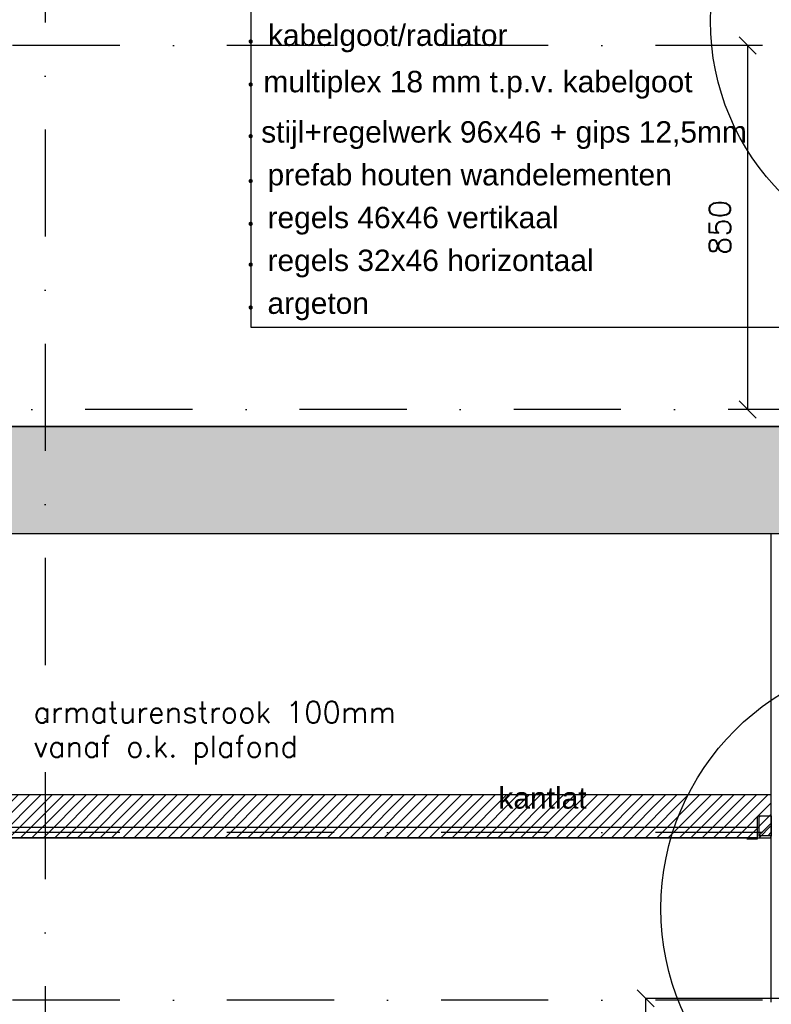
# Model space of a CAD drawing. Extents: x 0 to 259347, y 0 to 198427.
# Tile 33 of 54: x 124386 to 126140, y 101407 to 103706. Entities that reach past the tile are written whole.
import ezdxf
from ezdxf.enums import TextEntityAlignment as Align

# ---------------------------------------------------------------- set-up
doc = ezdxf.new("R2010")
doc.units = 0
doc.header["$LTSCALE"] = 20
doc.header["$MEASUREMENT"] = 0
doc.header["$PDSIZE"] = -1
doc.linetypes.add('DASHDOT', pattern=[25, 12.5, -6.25, 0, -6.25])
doc.linetypes.add('DD1', pattern=[2.66667, 1.66667, -0.5, 0, -0.5])
doc.layers.get('0').update_dxf_attribs({"linetype": 'CONTINUOUS'})
doc.layers.get('DEFPOINTS').update_dxf_attribs({"linetype": 'CONTINUOUS'})
for name, color, linetype in [('_DETAILNUMMERS', 4, 'CONTINUOUS'), ('A--01A1_ACEER', 1, 'CONTINUOUS'), ('A--A23--_F--3-', 9, 'CONTINUOUS'), ('A--A25--_F--3-', 9, 'CONTINUOUS'), ('A--L21--_F-23-', 4, 'CONTINUOUS'), ('A--L22D2_BINNENWAND', 2, 'CONTINUOUS'), ('A--L23--', 7, 'CONTINUOUS'), ('A--L23--_F--3-', 7, 'CONTINUOUS'), ('A--L25--', 7, 'CONTINUOUS'), ('A--L25--_F-23-', 7, 'CONTINUOUS'), ('A--L35-D2-_PLAFONDS', 2, 'CONTINUOUS'), ('A--L35-D4-_PLAFONDS', 4, 'CONTINUOUS'), ('A--L35D1_PLAFONDS', 1, 'CONTINUOUS'), ('A--M$1A-_F123-', 1, 'CONTINUOUS'), ('A--M1$A-_F123-', 1, 'CONTINUOUS'), ('A--T$1A-_F123_20', 1, 'CONTINUOUS'), ('STRAMIEN', 8, 'DD1'), ('X--LR---_CP', 7, 'CONTINUOUS')]:
    doc.layers.add(name, color=color, linetype=linetype)
doc.styles.add('ALFA-0_25', font='ROMANS')
doc.styles.add('EB2', font='ARIAL.TTF')
doc.styles.add('HIEMSTRA', font='romans.shx')
doc.dimstyles.new('STANDARD$0', dxfattribs={"dimscale": 50, "dimtxt": 2.5, "dimasz": 2, "dimexe": 2, "dimexo": 0, "dimgap": 2, "dimtad": 1, "dimdec": 0, "dimzin": 0, "dimdsep": 46, "dimtxsty": 'ALFA-0_25', "dimblk1": 'OBLIQUE', "dimblk2": 'OBLIQUE', "dimsah": 1, "dimcen": -3, "dimdle": 2, "dimclrd": 1, "dimclre": 1, "dimclrt": 2, "dimadec": 0, "dimazin": 0, "dimtfac": 0.666667, "dimtofl": 0, "dimtmove": 2, "dimatfit": 3, "dimldrblk": 'OBLIQUE', "dimfxl": 0, "dimtvp": 0.833333, "dimtolj": 1, "dimtzin": 0, "dimarcsym": 0})

# ---------------------------------------------------------------- blocks, each defined once
blk = doc.blocks.new('_OBLIQUE')
at = {"color": 0, "linetype": 'ByBlock'}
blk.add_line((-0.5, -0.5), (0.5, 0.5), dxfattribs=at)
blk = doc.blocks.new('*D181')
at = {"layer": 'A--M1$A-_F123-', "color": 1, "lineweight": -2}
for p, q in [((126462.1, 101420.9), (125846.7, 101420.9)), ((125846.7, 101420.9), (125846.7, 100186.3)), ((125911.6, 100186.3), (125846.7, 100186.3))]:
    blk.add_line(p, q, dxfattribs=at)
at = {"layer": 'DEFPOINTS', "color": 0}
for p in [(126462.1, 101420.9), (125846.7, 100186.3), (125911.6, 100186.3)]:
    blk.add_point(p, dxfattribs=at)
at = {"layer": 'A--M1$A-_F123-', "color": 1, "lineweight": -2, "xscale": 40, "yscale": 40, "zscale": 40}
for p, rotation in [((125846.7, 101420.9), 90), ((125846.7, 100186.3), 270)]:
    blk.add_blockref('_OBLIQUE', p, dxfattribs=dict(at, rotation=rotation))
at = {"layer": 'A--M1$A-_F123-', "color": 2, "insert": (125781.7, 100803.6), "char_height": 50, "attachment_point": 5, "rotation": 90, "style": 'ALFA-0_25'}
blk.add_mtext('\\A1;1235', dxfattribs=at)
blk = doc.blocks.new('Q020259-')
at = {"layer": 'A--A25--_F--3-'}
h = blk.add_hatch(dxfattribs=at)
h.set_pattern_fill('ALFALINE', color=256, scale=15, style=0, pattern_type=2)
h.set_pattern_definition([(45, (0, 0), (-10.6066, 10.6066), [])])
h.paths.add_polyline_path([(0, 0), (0, 46), (28, 46), (28, 0)])
at = {"layer": 'A--L25--_F-23-', "color": 2, "linetype": 'Continuous'}
blk.add_lwpolyline([(0, 0), (0, 46), (28, 46), (28, 0)], close=True, dxfattribs=at)
at = {"layer": 'X--LR---_CP'}
for p in [(0, 0), (0, 0), (28, 0)]:
    blk.add_point(p, dxfattribs=at)
blk = doc.blocks.new('*D307')
at = {"layer": 'A--M$1A-_F123-', "color": 1, "lineweight": -2}
for p, q in [((126118.6, 103645.9), (126085.1, 103645.9)), ((126085.1, 102795.9), (126085.1, 103645.9)), ((126118.6, 102795.9), (126085.1, 102795.9))]:
    blk.add_line(p, q, dxfattribs=at)
at = {"layer": 'DEFPOINTS', "color": 0}
for p in [(126085.1, 103645.9), (126118.6, 103645.9), (126118.6, 102795.9)]:
    blk.add_point(p, dxfattribs=at)
at = {"layer": 'A--M$1A-_F123-', "color": 1, "lineweight": -2, "xscale": 40, "yscale": 40, "zscale": 40}
for p, rotation in [((126085.1, 103645.9), 90), ((126085.1, 102795.9), 270)]:
    blk.add_blockref('_OBLIQUE', p, dxfattribs=dict(at, rotation=rotation))
at = {"layer": 'A--M$1A-_F123-', "color": 2, "insert": (126020.1, 103220.9), "char_height": 50, "attachment_point": 5, "rotation": 90, "style": 'ALFA-0_25'}
blk.add_mtext('\\A1;850', dxfattribs=at)
blk = doc.blocks.new('*U613')
at = {"layer": 'A--L23--_F--3-', "color": 2, "linetype": 'Continuous'}
blk.add_lwpolyline([(0, 0), (0, -20), (-3074.25, -20), (-3074.25, 0)], dxfattribs=at)

msp = doc.modelspace()

# ---------------------------------------------------------------- hatches: boundary and pattern name
at = {"layer": 'A--01A1_ACEER', "linetype": 'Continuous'}
h = msp.add_hatch(dxfattribs=at)
h.set_pattern_fill('ANSI31', color=256, scale=150, style=0)
h.set_pattern_definition([(45, (-35231.647, 6850), (-13.2582521, 13.2582521), [])])
h.paths.add_polyline_path([(123597.6, 101795.9), (126140.1, 101795.9), (126140.1, 101895.9), (123597.6, 101895.9)])
at = {"layer": 'A--A23--_F--3-'}
h = msp.add_hatch(dxfattribs=at)
h.set_pattern_fill('ALFABET', color=256, scale=20, angle=1, style=0, pattern_type=2)
h.set_pattern_definition([(134, (192314.65, 7000), (86.32078, 83.359), []), (129, (192314.65, 7000), (-143.64922, -10.04493), [15, -165]), (184, (192314.65, 7000), (30.37155, 149.9312), [12, -132]), (78.5486, (192302.68, 6999.16), (-113.27778, 139.88618), [12.74804, -140.22842]), (132.8158, (192315.35, 7040), (-213.99344, -29.37358), [22.5, -247.5]), (82.3644, (192297.51, 7037.55), (-183.50393, 198.05632), [19.12206, -210.3426]), (187.8158, (192315.35, 7040), (-183.50378, 198.05647), [18, -198]), (158, (192295.18, 7030.34), (-120.76856, -78.42802), [15, -165]), (213, (192295.18, 7030.34), (-46.12453, 145.8572), [12, -132]), (107.5486, (192285.11, 7023.81), (-166.89315, 67.42906), [12.74804, -140.22842]), (141.5, (192314.65, 7000), (-1.26964, 66.611074), [0, -130.4, 0, -134, 0, -132.5]), (171.5, (192314.65, 7000), (-51.229207, 79.788568), [0, -76.4, 0, -127.4, 0, -50.5]), (211.5, (192359.24, 6999.22), (-106.826954, -2.64699), [0, -50, 0, -156, 0, -207]), (221.5, (192379.24, 6998.87), (-116.270055, 22.05355), [0, -65, 0, -103.6, 0, -147]), (221.5, (192379.24, 6998.87), (-116.270055, 22.05355), [0, -65, 0, -103.6, 0, -147])])
h.paths.add_polyline_path([(126719.6, 102505.9), (115463.9, 102505.9), (115463.9, 102755.9), (126719.6, 102755.9)])

# ---------------------------------------------------------------- linework, layer by layer
at = {"layer": '_DETAILNUMMERS'}
for centre, radius in [((126570.4, 103703.5), 572.4), ((126471.3, 101630.4), 588.7)]:
    msp.add_circle(centre, radius, dxfattribs=at)
at = {"layer": 'A--L21--_F-23-', "linetype": 'Continuous'}
msp.add_lwpolyline([(126719.6, 102505.9), (115463.9, 102505.9), (115463.9, 102755.9), (126719.6, 102755.9)], close=True, dxfattribs=at)
at = {"layer": 'A--L22D2_BINNENWAND'}
msp.add_line((126140.1, 101411.9), (126140.1, 102505.9), dxfattribs=at)
at = {"layer": 'A--L35-D2-_PLAFONDS'}
for points in [[(123597.6, 101820.9), (126107.9, 101820.9)], [(126107.9, 101795.9), (123597.6, 101795.9)]]:
    msp.add_lwpolyline(points, dxfattribs=at)
at = {"layer": 'A--L35-D4-_PLAFONDS'}
for p, q in [((126107.9, 101793.7), (126107.9, 101843.7)), ((126082.9, 101793.7), (126107.9, 101793.7))]:
    msp.add_line(p, q, dxfattribs=at)
at = {"layer": 'A--L35D1_PLAFONDS', "linetype": 'Continuous'}
msp.add_lwpolyline([(123597.6, 101795.9), (126140.1, 101795.9), (126140.1, 101895.9), (123597.6, 101895.9)], close=True, dxfattribs=at)
at = {"layer": 'A--T$1A-_F123_20'}
msp.add_lwpolyline([(124925, 103754.5), (124925, 102988.4), (126931.6, 102988.4)], dxfattribs=at)
at = {"layer": 'A--T$1A-_F123_20', "const_width": 4.75}
for points in [[(124922.4, 103655.2, 1), (124927.6, 103655.2, 1)], [(124922.4, 103554.8, 1), (124927.6, 103554.8, 1)], [(124922.4, 103434.1, 1), (124927.6, 103434.1, 1)], [(124922.4, 103329.3, 1), (124927.6, 103329.3, 1)], [(124922.4, 103229.3, 1), (124927.6, 103229.3, 1)], [(124922.4, 103134.1, 1), (124927.6, 103134.1, 1)], [(124922.4, 103034.1, 1), (124927.6, 103034.1, 1)]]:
    msp.add_lwpolyline(points, format="xyb", close=True, dxfattribs=at)
at = {"layer": 'STRAMIEN', "linetype": 'DASHDOT'}
for p, q in [((124445.4, 109950.7), (124445.4, 90592.3)), ((128120.1, 103645.9), (119012.8, 103645.9)), ((145793.2, 102795.9), (108470.4, 102795.9)), ((128120.1, 101807.9), (108463, 101807.9)), ((128120.1, 101416.6), (108463.8, 101416.6))]:
    msp.add_line(p, q, dxfattribs=at)

# ---------------------------------------------------------------- block references
at = {"layer": 'A--L23--'}
msp.add_blockref('*U613', (126629.6, 102775.9), dxfattribs=at)
at = {"layer": 'A--L25--'}
msp.add_blockref('Q020259-', (126112.1, 101800.7), dxfattribs=at)
msp.add_blockref('Q020259-', (126112.1, 101800.7), dxfattribs=at)

# ---------------------------------------------------------------- texts
at = {"layer": 'A--01A1_ACEER', "linetype": 'Continuous', "style": 'HIEMSTRA'}
for s, p in [('armaturenstrook 100mm ', (124417.7, 102064)), ('vanaf o.k. plafond', (124417.7, 101983.9))]:
    msp.add_text(s, height=50, dxfattribs=at).set_placement(p)
at = {"layer": 'A--T$1A-_F123_20', "style": 'EB2'}
for s, p in [('kabelgoot/radiator', (125524.3, 103644.8)), ('multiplex 18 mm t.p.v. kabelgoot', (125956.2, 103536.5)), ('stijl+regelwerk 96x46 + gips 12,5mm', (126083.1, 103419)), ('prefab houten wandelementen', (125907.9, 103319.1)), ('regels 46x46 vertikaal', (125643.7, 103219.1)), ('regels 32x46 horizontaal', (125725.3, 103119.1)), ('argeton', (125201.1, 103019.1))]:
    msp.add_text(s, height=50, dxfattribs=at).set_placement(p, align=Align.RIGHT)
msp.add_text('kantlat ', height=50, dxfattribs=at).set_placement((125503.3, 101863.9))

# ---------------------------------------------------------------- dimensions: what is measured, and where the dimension line sits
at = {"layer": 'A--M$1A-_F123-'}
dim = msp.add_linear_dim(base=(126085.1, 103645.9), p1=(126118.6, 102795.9), p2=(126118.6, 103645.9), angle=270, dimstyle='STANDARD$0', override={"dimscale": 20, "dimexe": 0, "dimexo": 0, "dimcen": 0, "dimdle": 0, "dimclrt": 2, "dimtfac": 0.75, "dimtvp": 1.5}, dxfattribs=at)
dim.commit()
dim.dimension.update_dxf_attribs({"geometry": '*D307', "text_midpoint": (126020.1, 103220.9)})
at = {"layer": 'A--M1$A-_F123-'}
dim = msp.add_linear_dim(base=(125846.7, 100186.3), p1=(126462.1, 101420.9), p2=(125911.6, 100186.3), angle=90, dimstyle='STANDARD$0', override={"dimscale": 20, "dimexe": 0, "dimexo": 0, "dimcen": 0, "dimdle": 0, "dimclrt": 2, "dimtfac": 0.75, "dimtvp": 1.5}, dxfattribs=at)
dim.commit()
dim.dimension.update_dxf_attribs({"geometry": '*D181', "text_midpoint": (125781.7, 100803.6)})

doc.saveas('drawing.dxf')
